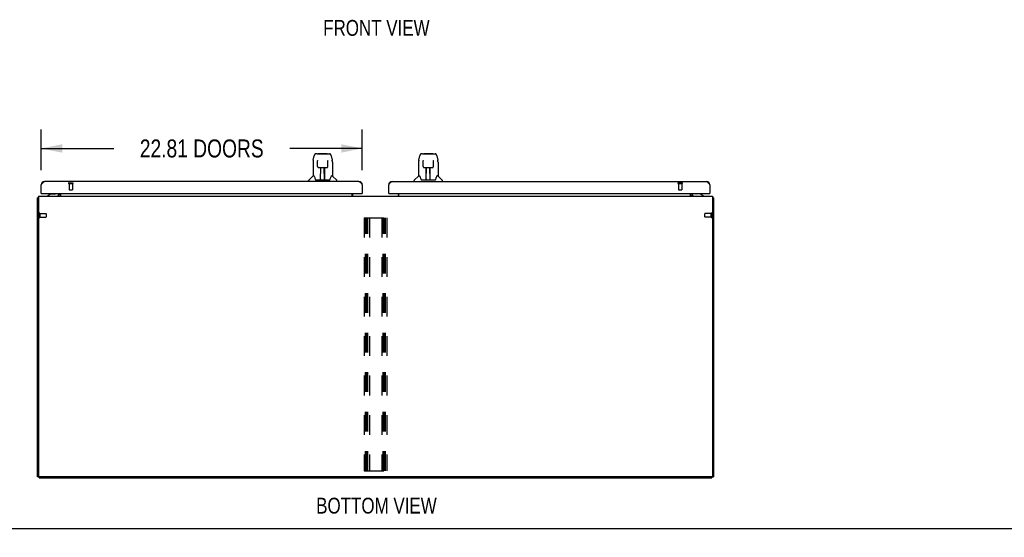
# Model space of a CAD drawing. Header units: inches. Extents: x 0 to 255, y -1 to 165.
# Tile 2 of 76: x 58 to 128, y -1 to 36. Entities that reach past the tile are written whole.
import ezdxf

# ---------------------------------------------------------------- set-up
doc = ezdxf.new("R2010")
doc.units = ezdxf.units.IN
doc.header["$LTSCALE"] = 14.034771
doc.header["$MEASUREMENT"] = 0
doc.linetypes.add('HIDDEN', pattern=[0.2, 0.1, -0.1])
doc.layers.get('0').update_dxf_attribs({"linetype": 'CONTINUOUS'})
for name, color, linetype in [('02___PRT_ALL_AXES', 7, 'CONTINUOUS'), ('DEFAULT_2', 8, 'HIDDEN'), ('DIMENSIONS', 7, 'CONTINUOUS')]:
    doc.layers.add(name, color=color, linetype=linetype)
doc.styles.get("Standard").update_dxf_attribs({"font": 'txt', "width": 0.8})
doc.dimstyles.new('DIMSTYLE_1', dxfattribs={"dimtxt": 1.275888, "dimasz": 1.501045, "dimexe": 0.09, "dimexo": 0.07, "dimgap": 0.0425, "dimtad": 0, "dimtih": 1, "dimtoh": 1, "dimzin": 4, "dimdsep": 46, "dimtxsty": 'Standard', "dimblk": '_FILLED', "dimblk1": '_FILLED', "dimblk2": '_FILLED', "dimcen": 0.09, "dimadec": 0, "dimazin": 0, "dimtfac": 1, "dimtofl": 0, "dimtmove": 0, "dimatfit": 3, "dimldrblk": '_FILLED', "dimfxl": 0, "dimtolj": 1, "dimtzin": 4, "dimarcsym": 0})

# ---------------------------------------------------------------- blocks, each defined once
blk = doc.blocks.new('_FILLED')
at = {"color": 0, "linetype": 'ByBlock'}
blk.add_solid([(0, 0), (-1, 0.2), (-1, -0.2)], dxfattribs=at)
blk = doc.blocks.new('*D20')
at = {"layer": 'DIMENSIONS', "color": 2, "linetype": 'Continuous'}
for p, q in [((59.17, 25.461), (59.17, 28.356)), ((81.983, 25.461), (81.983, 28.356)), ((59.17, 27.005), (64.325, 27.005)), ((81.983, 27.005), (76.828, 27.005))]:
    blk.add_line(p, q, dxfattribs=at)
at = {"layer": 'DIMENSIONS', "color": 2, "linetype": 'Continuous', "xscale": 1.5010450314, "yscale": 1.5010450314, "zscale": 1.5010450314, "rotation": 180}
blk.add_blockref('_FILLED', (59.17, 27.005), dxfattribs=at)
at = {"layer": 'DIMENSIONS', "color": 2, "linetype": 'Continuous', "xscale": 1.5010450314, "yscale": 1.5010450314, "zscale": 1.5010450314}
blk.add_blockref('_FILLED', (81.983, 27.005), dxfattribs=at)
at = {"layer": 'DIMENSIONS', "color": 2, "linetype": 'Continuous', "insert": (70.576, 27.643), "char_height": 1.27589, "width": 11.22782, "attachment_point": 2, "line_spacing_factor": 0.9}
blk.add_mtext('22.81 DOORS', dxfattribs=at)

msp = doc.modelspace()

# ---------------------------------------------------------------- linework, layer by layer
at = {"color": 7, "linetype": 'Continuous'}
for p, q in [((78.765, 26.625), (78.685, 26.625)), ((78.767, 26.625), (79.654, 26.625)), ((78.771, 26.625), (78.77, 26.625)), ((78.876, 26.637), (79.463, 26.637)), ((86.266, 26.625), (86.186, 26.625)), ((86.268, 26.625), (87.155, 26.625)), ((86.272, 26.625), (86.271, 26.625)), ((86.377, 26.637), (86.964, 26.637)), ((78.481, 26.022), (78.481, 25.05)), ((78.496, 26.165), (78.561, 26.471)), ((78.803, 26.113), (78.784, 26.113)), ((78.802, 26.149), (78.802, 26.146)), ((78.802, 26.146), (78.803, 26.142)), ((78.803, 26.142), (78.803, 26.134)), ((78.803, 26.134), (78.803, 26.123)), ((78.81, 25.719), (78.803, 26.123)), ((79.529, 25.719), (79.536, 26.131)), ((79.536, 26.131), (79.537, 26.139)), ((79.556, 26.113), (79.536, 26.113)), ((79.537, 26.139), (79.537, 26.144)), ((79.778, 26.471), (79.843, 26.165)), ((79.849, 26.134), (79.843, 26.165)), ((79.859, 26.022), (79.859, 25.05)), ((85.982, 26.022), (85.982, 25.05)), ((85.997, 26.165), (86.062, 26.471)), ((86.304, 26.113), (86.285, 26.113)), ((86.303, 26.149), (86.303, 26.146)), ((86.303, 26.146), (86.304, 26.142)), ((86.304, 26.142), (86.304, 26.134)), ((86.304, 26.134), (86.304, 26.123)), ((86.311, 25.719), (86.304, 26.123)), ((87.03, 25.719), (87.037, 26.131)), ((87.057, 26.113), (87.037, 26.113)), ((87.038, 26.142), (87.038, 26.146)), ((87.279, 26.471), (87.344, 26.165)), ((87.35, 26.134), (87.344, 26.165)), ((87.36, 26.022), (87.36, 25.05)), ((78.882, 25.641), (78.889, 25.641)), ((78.89, 25.641), (79.01, 25.641)), ((79.02, 24.795), (79.035, 25.642)), ((79.028, 25.226), (79.028, 25.641)), ((79.033, 25.495), (79.028, 25.495)), ((79.031, 25.416), (79.028, 25.416)), ((79.031, 25.405), (79.028, 25.405)), ((79.047, 25.642), (79.293, 25.642)), ((79.296, 24.775), (79.28, 25.642)), ((79.311, 25.495), (79.283, 25.495)), ((79.311, 25.416), (79.284, 25.416)), ((79.311, 25.405), (79.285, 25.405)), ((79.311, 24.775), (79.311, 25.641)), ((79.329, 25.641), (79.449, 25.641)), ((86.383, 25.641), (86.39, 25.641)), ((86.391, 25.641), (86.511, 25.641)), ((86.521, 24.795), (86.536, 25.642)), ((86.529, 25.226), (86.529, 25.641)), ((86.534, 25.495), (86.529, 25.495)), ((86.532, 25.416), (86.529, 25.416)), ((86.532, 25.405), (86.529, 25.405)), ((86.548, 25.642), (86.794, 25.642)), ((86.797, 24.775), (86.781, 25.642)), ((86.812, 25.495), (86.784, 25.495)), ((86.812, 25.416), (86.785, 25.416)), ((86.812, 25.405), (86.786, 25.405)), ((86.812, 24.775), (86.812, 25.641)), ((86.83, 25.641), (86.95, 25.641)), ((78.166, 24.657), (78.166, 24.719)), ((78.475, 25.045), (78.177, 24.747)), ((78.554, 25.05), (78.481, 25.05)), ((78.55, 25.05), (78.556, 25.041)), ((78.616, 24.886), (78.631, 24.838)), ((78.631, 24.838), (78.634, 24.83)), ((78.648, 24.798), (78.654, 24.791)), ((78.684, 24.775), (79.655, 24.775)), ((79.021, 24.847), (79.021, 24.821)), ((79.028, 24.775), (79.028, 24.779)), ((79.289, 25.176), (79.311, 25.176)), ((79.311, 25.172), (79.289, 25.172)), ((79.295, 24.821), (79.294, 24.847)), ((79.705, 24.83), (79.708, 24.838)), ((79.783, 25.04), (79.788, 25.049)), ((79.859, 25.05), (79.786, 25.05)), ((79.864, 25.045), (80.162, 24.747)), ((80.174, 24.657), (80.174, 24.719)), ((85.667, 24.657), (85.667, 24.719)), ((85.976, 25.045), (85.678, 24.747)), ((86.055, 25.05), (85.982, 25.05)), ((86.051, 25.05), (86.057, 25.041)), ((86.117, 24.886), (86.132, 24.838)), ((86.132, 24.838), (86.135, 24.83)), ((86.149, 24.798), (86.155, 24.791)), ((86.185, 24.775), (87.156, 24.775)), ((86.522, 24.847), (86.522, 24.821)), ((86.529, 24.775), (86.529, 24.779)), ((86.79, 25.176), (86.812, 25.176)), ((86.812, 25.172), (86.79, 25.172)), ((86.796, 24.821), (86.795, 24.847)), ((87.206, 24.83), (87.209, 24.838)), ((87.284, 25.04), (87.289, 25.049)), ((87.36, 25.05), (87.287, 25.05)), ((87.365, 25.045), (87.663, 24.747)), ((87.675, 24.657), (87.675, 24.719)), ((59.19, 23.803), (59.17, 23.803)), ((60.418, 23.761), (60.418, 23.803)), ((81.963, 23.803), (81.983, 23.803)), ((83.878, 23.803), (83.858, 23.803)), ((105.422, 23.761), (105.422, 23.803)), ((106.65, 23.803), (106.67, 23.803)), ((58.972, 23.499), (58.92, 23.499)), ((59.87, 23.78), (59.631, 23.642)), ((59.631, 23.603), (59.631, 23.642)), ((59.767, 23.721), (59.767, 23.733)), ((59.767, 23.733), (59.787, 23.733)), ((59.87, 23.78), (60.143, 23.78)), ((60.399, 23.642), (60.399, 23.643)), ((60.436, 23.604), (60.402, 23.639)), ((105.971, 23.78), (105.698, 23.78)), ((106.209, 23.642), (105.971, 23.78)), ((106.074, 23.733), (106.053, 23.733)), ((106.074, 23.721), (106.074, 23.733)), ((106.209, 23.603), (106.209, 23.642)), ((106.868, 23.499), (106.92, 23.499)), ((59.024, 3.655), (58.92, 3.655)), ((59.024, 3.603), (59.024, 3.656)), ((59.024, 3.603), (106.816, 3.603)), ((106.816, 3.603), (106.816, 3.656)), ((106.816, 3.655), (106.92, 3.655)), ((0, 0), (255.178, 0))]:
    msp.add_line(p, q, dxfattribs=at)
at = {"color": 3, "linetype": 'Continuous'}
for p, q in [((81.736, 24.657), (59.417, 24.657)), ((84.104, 24.657), (106.424, 24.657)), ((59.17, 23.803), (59.17, 24.41)), ((59.19, 23.803), (81.963, 23.803)), ((60.441, 23.746), (60.441, 23.803)), ((60.545, 23.803), (60.545, 23.603)), ((81.274, 23.603), (81.274, 23.803)), ((81.983, 24.41), (81.983, 23.803)), ((83.858, 23.803), (83.858, 24.41)), ((83.878, 23.803), (106.65, 23.803)), ((84.566, 23.603), (84.566, 23.803)), ((105.295, 23.603), (105.295, 23.803)), ((105.399, 23.803), (105.399, 23.707)), ((106.67, 24.41), (106.67, 23.803)), ((58.92, 3.655), (58.92, 23.499)), ((58.972, 23.603), (58.972, 3.718)), ((58.972, 23.603), (106.868, 23.603)), ((60.399, 23.643), (60.4, 23.641)), ((60.4, 23.641), (60.401, 23.641)), ((60.401, 23.641), (60.405, 23.635)), ((60.405, 23.635), (60.406, 23.633)), ((106.868, 23.603), (106.868, 3.718)), ((106.92, 23.499), (106.92, 3.655)), ((106.806, 3.655), (59.035, 3.655))]:
    msp.add_line(p, q, dxfattribs=at)
at = {"color": 7, "linetype": 'Continuous'}
for points in [[(78.685, 26.625), (78.681, 26.625), (78.666, 26.623), (78.651, 26.618), (78.637, 26.612), (78.625, 26.603), (78.614, 26.593), (78.604, 26.582), (78.596, 26.57), (78.589, 26.556), (78.582, 26.541), (78.576, 26.525), (78.57, 26.506), (78.564, 26.485), (78.561, 26.471)], [(79.755, 26.548), (79.749, 26.56), (79.742, 26.572), (79.735, 26.582), (79.726, 26.592), (79.717, 26.601), (79.707, 26.609), (79.695, 26.616), (79.682, 26.621), (79.669, 26.624), (79.654, 26.625)], [(86.186, 26.625), (86.182, 26.625), (86.167, 26.623), (86.152, 26.618), (86.138, 26.612), (86.126, 26.603), (86.115, 26.593), (86.105, 26.582), (86.097, 26.57), (86.09, 26.556), (86.083, 26.541), (86.077, 26.525), (86.071, 26.506), (86.065, 26.485), (86.062, 26.471)], [(87.256, 26.548), (87.25, 26.56), (87.243, 26.572), (87.236, 26.582), (87.227, 26.592), (87.218, 26.601), (87.208, 26.609), (87.196, 26.616), (87.183, 26.621), (87.17, 26.624), (87.155, 26.625)], [(78.496, 26.165), (78.49, 26.133), (78.484, 26.091), (78.481, 26.049), (78.481, 26.022)], [(78.802, 26.154), (78.802, 26.154), (78.802, 26.154), (78.802, 26.154), (78.802, 26.153), (78.802, 26.152), (78.802, 26.151), (78.802, 26.149)], [(79.537, 26.144), (79.537, 26.148), (79.537, 26.149), (79.537, 26.151), (79.537, 26.152), (79.537, 26.153), (79.537, 26.154), (79.537, 26.154)], [(79.778, 26.471), (79.776, 26.483), (79.771, 26.502), (79.766, 26.519), (79.76, 26.534), (79.755, 26.548)], [(79.859, 26.022), (79.858, 26.049), (79.855, 26.092), (79.849, 26.134)], [(85.997, 26.165), (85.991, 26.133), (85.985, 26.091), (85.982, 26.049), (85.982, 26.022)], [(86.303, 26.154), (86.303, 26.154), (86.303, 26.154), (86.303, 26.154), (86.303, 26.153), (86.303, 26.152), (86.303, 26.151), (86.303, 26.149)], [(87.037, 26.131), (87.038, 26.139), (87.038, 26.142)], [(87.038, 26.146), (87.038, 26.149), (87.038, 26.151), (87.038, 26.152), (87.038, 26.153), (87.038, 26.154), (87.038, 26.154)], [(87.279, 26.471), (87.277, 26.483), (87.272, 26.502), (87.267, 26.519), (87.261, 26.534), (87.256, 26.548)], [(87.36, 26.022), (87.359, 26.049), (87.356, 26.092), (87.35, 26.134)], [(78.81, 25.719), (78.811, 25.707), (78.815, 25.694), (78.82, 25.682), (78.827, 25.671), (78.836, 25.661), (78.847, 25.653), (78.858, 25.647), (78.87, 25.643), (78.882, 25.641)], [(79.011, 25.641), (79.014, 25.641), (79.023, 25.641), (79.031, 25.642)], [(79.031, 25.642), (79.04, 25.642), (79.047, 25.642)], [(79.293, 25.642), (79.301, 25.642), (79.309, 25.641)], [(79.309, 25.641), (79.318, 25.641), (79.327, 25.641), (79.329, 25.641)], [(79.45, 25.641), (79.459, 25.641), (79.471, 25.644), (79.483, 25.648), (79.494, 25.654), (79.504, 25.662), (79.513, 25.672), (79.52, 25.683), (79.525, 25.695), (79.528, 25.708), (79.529, 25.719)], [(86.311, 25.719), (86.312, 25.707), (86.316, 25.694), (86.321, 25.682), (86.328, 25.671), (86.337, 25.661), (86.348, 25.653), (86.359, 25.647), (86.371, 25.643), (86.383, 25.641)], [(86.512, 25.641), (86.515, 25.641), (86.524, 25.641), (86.532, 25.642)], [(86.532, 25.642), (86.541, 25.642), (86.548, 25.642)], [(86.794, 25.642), (86.802, 25.642), (86.81, 25.641)], [(86.81, 25.641), (86.819, 25.641), (86.828, 25.641), (86.83, 25.641)], [(86.951, 25.641), (86.96, 25.641), (86.972, 25.644), (86.984, 25.648), (86.995, 25.654), (87.005, 25.662), (87.014, 25.672), (87.021, 25.683), (87.026, 25.695), (87.029, 25.708), (87.03, 25.719)], [(78.556, 25.041), (78.57, 25.013), (78.584, 24.977), (78.6, 24.935), (78.616, 24.886)], [(78.634, 24.83), (78.638, 24.818), (78.643, 24.807), (78.648, 24.798)], [(78.654, 24.791), (78.66, 24.785), (78.667, 24.78), (78.674, 24.776), (78.682, 24.775), (78.684, 24.775)], [(79.656, 24.775), (79.657, 24.775), (79.665, 24.776), (79.672, 24.779), (79.679, 24.784)], [(79.679, 24.784), (79.685, 24.79), (79.691, 24.798)], [(79.691, 24.798), (79.696, 24.807), (79.701, 24.817), (79.705, 24.83)], [(79.708, 24.838), (79.722, 24.884), (79.738, 24.932), (79.754, 24.975), (79.769, 25.011), (79.783, 25.04)], [(86.057, 25.041), (86.071, 25.013), (86.085, 24.977), (86.101, 24.935), (86.117, 24.886)], [(86.135, 24.83), (86.139, 24.818), (86.144, 24.807), (86.149, 24.798)], [(86.155, 24.791), (86.161, 24.785), (86.168, 24.78), (86.175, 24.776), (86.183, 24.775), (86.185, 24.775)], [(87.157, 24.775), (87.158, 24.775), (87.166, 24.776), (87.173, 24.779), (87.18, 24.784)], [(87.18, 24.784), (87.186, 24.79), (87.192, 24.798)], [(87.192, 24.798), (87.197, 24.807), (87.202, 24.817), (87.206, 24.83)], [(87.209, 24.838), (87.223, 24.884), (87.239, 24.932), (87.255, 24.975), (87.27, 25.011), (87.284, 25.04)]]:
    msp.add_lwpolyline(points, dxfattribs=at)
at = {"color": 3, "linetype": 'Continuous'}
for points in [[(59.17, 24.41), (59.181, 24.428), (59.193, 24.445), (59.204, 24.463), (59.215, 24.48), (59.226, 24.496), (59.237, 24.513), (59.249, 24.528), (59.26, 24.543), (59.271, 24.558), (59.282, 24.572), (59.293, 24.584), (59.305, 24.596), (59.316, 24.607), (59.327, 24.617), (59.338, 24.626), (59.349, 24.634), (59.361, 24.641), (59.372, 24.647), (59.383, 24.651), (59.394, 24.654), (59.405, 24.656), (59.417, 24.657)], [(81.736, 24.657), (81.747, 24.656), (81.759, 24.654), (81.77, 24.651), (81.781, 24.647), (81.792, 24.641), (81.803, 24.634), (81.815, 24.626), (81.826, 24.617), (81.837, 24.607), (81.848, 24.596), (81.859, 24.584), (81.871, 24.572), (81.882, 24.558), (81.893, 24.543), (81.904, 24.528), (81.915, 24.513), (81.927, 24.496), (81.938, 24.48), (81.949, 24.463), (81.96, 24.445), (81.971, 24.428), (81.983, 24.41)], [(83.858, 24.41), (83.869, 24.428), (83.88, 24.445), (83.891, 24.463), (83.902, 24.48), (83.914, 24.496), (83.925, 24.513), (83.936, 24.528), (83.947, 24.543), (83.958, 24.558), (83.97, 24.572), (83.981, 24.584), (83.992, 24.596), (84.003, 24.607), (84.015, 24.617), (84.026, 24.626), (84.037, 24.634), (84.048, 24.641), (84.059, 24.647), (84.071, 24.651), (84.082, 24.654), (84.093, 24.656), (84.104, 24.657)], [(106.424, 24.657), (106.435, 24.656), (106.446, 24.654), (106.457, 24.651), (106.468, 24.647), (106.48, 24.641), (106.491, 24.634), (106.502, 24.626), (106.513, 24.617), (106.524, 24.607), (106.536, 24.596), (106.547, 24.584), (106.558, 24.572), (106.569, 24.558), (106.581, 24.543), (106.592, 24.528), (106.603, 24.513), (106.614, 24.496), (106.625, 24.48), (106.637, 24.463), (106.648, 24.445), (106.659, 24.428), (106.67, 24.41)], [(58.956, 23.515), (58.948, 23.513), (58.944, 23.513), (58.941, 23.512), (58.938, 23.511), (58.935, 23.51), (58.932, 23.51), (58.929, 23.509), (58.927, 23.508), (58.925, 23.507), (58.924, 23.506), (58.922, 23.504), (58.921, 23.503), (58.921, 23.502), (58.92, 23.501), (58.92, 23.499)], [(58.972, 23.519), (58.972, 23.519), (58.968, 23.518), (58.964, 23.517), (58.96, 23.516), (58.956, 23.515)], [(60.398, 23.643), (60.398, 23.643), (60.399, 23.643), (60.399, 23.643), (60.399, 23.643)], [(60.406, 23.633), (60.408, 23.631), (60.41, 23.628), (60.412, 23.626), (60.414, 23.623), (60.416, 23.621)], [(60.416, 23.621), (60.418, 23.618), (60.42, 23.616), (60.423, 23.613), (60.425, 23.611), (60.428, 23.609)], [(60.428, 23.609), (60.431, 23.607), (60.433, 23.606), (60.435, 23.604), (60.438, 23.604), (60.439, 23.603)], [(105.412, 23.61), (105.41, 23.608), (105.408, 23.606), (105.406, 23.605), (105.404, 23.604), (105.402, 23.604)], [(105.425, 23.622), (105.42, 23.617), (105.419, 23.615), (105.417, 23.613), (105.415, 23.611), (105.412, 23.61)], [(105.435, 23.628), (105.435, 23.629), (105.434, 23.629), (105.433, 23.628), (105.433, 23.628), (105.432, 23.628), (105.431, 23.627), (105.43, 23.626), (105.428, 23.625), (105.427, 23.623), (105.425, 23.622)], [(106.868, 23.519), (106.868, 23.519), (106.872, 23.518), (106.877, 23.517), (106.881, 23.516), (106.885, 23.515), (106.892, 23.513)], [(106.892, 23.513), (106.896, 23.513), (106.899, 23.512), (106.902, 23.511), (106.905, 23.51), (106.908, 23.51), (106.911, 23.509), (106.913, 23.508), (106.915, 23.507), (106.917, 23.506), (106.918, 23.504), (106.919, 23.503), (106.92, 23.502), (106.92, 23.501), (106.92, 23.499)]]:
    msp.add_lwpolyline(points, dxfattribs=at)
at = {"color": 7, "linetype": 'Continuous'}
for centre, radius, start, end in [((78.876, 26.617), 0.0197, 90, 156.39296), ((79.463, 26.617), 0.0197, 23.60704, 90), ((86.377, 26.617), 0.0197, 90, 156.39296), ((86.964, 26.617), 0.0197, 23.60704, 90), ((78.205, 24.719), 0.0394, 135, 180), ((78.489, 25.031), 0.0197, 97.5, 135), ((79.04, 24.794), 0.0197, 179, 270), ((79.04, 24.794), 0.0197, 260.73897, 269.92316), ((79.276, 24.794), 0.0197, 270, 1), ((79.276, 24.794), 0.0197, 270.07713, 272.64688), ((79.85, 25.031), 0.0197, 45, 82.5), ((80.134, 24.719), 0.0394, 0, 45), ((85.706, 24.719), 0.0394, 135, 180), ((85.99, 25.031), 0.0197, 97.5, 135), ((86.541, 24.794), 0.0197, 179, 270), ((86.541, 24.794), 0.0197, 260.73897, 269.92316), ((86.777, 24.794), 0.0197, 270, 1), ((86.777, 24.794), 0.0197, 270.07713, 272.64688), ((87.351, 25.031), 0.0197, 45, 82.5), ((87.635, 24.719), 0.0394, 0, 45), ((59.882, 23.717), 0.116, 132.71968, 172.41298), ((60.143, 23.879), 0.0984, 270, 309.36477), ((60.088, 23.717), 0.116, 37.53128, 47.28032), ((105.698, 23.879), 0.0984, 230.63523, 270), ((105.752, 23.717), 0.116, 132.71968, 142.46872), ((105.958, 23.717), 0.116, 7.58702, 47.28032), ((60.261, 23.761), 0.157, 270, 360), ((60.299, 23.746), 0.246, 324.67378, 360), ((105.503, 23.707), 0.208, 180, 210.01397), ((105.579, 23.761), 0.157, 180, 270)]:
    msp.add_arc(centre, radius, start, end, dxfattribs=at)
at = {"color": 3, "linetype": 'Continuous'}
for centre, radius, start, end in [((59.417, 24.41), 0.246, 90, 180), ((81.736, 24.41), 0.246, 0, 90), ((84.104, 24.41), 0.246, 90, 180), ((106.424, 24.41), 0.246, 0, 90), ((59.19, 23.823), 0.02, 180, 270), ((81.963, 23.823), 0.02, 270, 360), ((83.878, 23.823), 0.02, 180, 270), ((106.65, 23.823), 0.02, 270, 360), ((60.299, 23.746), 0.142, 270, 360), ((81.417, 23.746), 0.142, 180, 270), ((84.424, 23.746), 0.142, 270, 360), ((105.503, 23.707), 0.104, 180, 270), ((59.035, 3.718), 0.0625, 180, 270), ((106.806, 3.718), 0.0625, 270, 360)]:
    msp.add_arc(centre, radius, start, end, dxfattribs=at)
at = {"color": 7, "linetype": 'Continuous'}
for centre, major_axis, start_param, end_param in [((79.02, 24.814), (0.0394, 0), -1.369355, -1.26493), ((79.296, 24.814), (0.0394, 0), -1.875951, -1.570796), ((86.521, 24.814), (0, 0.0394), -2.940151, -2.835726), ((86.797, 24.814), (0.0394, 0), -1.875951, -1.570796)]:
    msp.add_ellipse(centre, major_axis=major_axis, ratio=1, start_param=start_param, end_param=end_param, dxfattribs=at)
at = {"layer": '02___PRT_ALL_AXES', "color": 8, "linetype": 'HIDDEN'}
for p, q in [((61.15, 24.51), (61.15, 24.063)), ((61.15, 24.51), (61.398, 24.51)), ((61.398, 24.51), (61.398, 24.063)), ((104.442, 24.51), (104.69, 24.51)), ((104.442, 24.51), (104.442, 24.063)), ((104.69, 24.51), (104.69, 24.063)), ((59.067, 22.373), (59.067, 22.125)), ((59.067, 22.373), (59.514, 22.373)), ((59.067, 22.125), (59.514, 22.125)), ((106.763, 22.373), (106.316, 22.373)), ((106.763, 22.125), (106.316, 22.125)), ((106.763, 22.125), (106.763, 22.373))]:
    msp.add_line(p, q, dxfattribs=at)
at = {"layer": 'DEFAULT_2', "color": 8, "linetype": 'HIDDEN'}
for p, q in [((61.132, 24.553), (61.416, 24.553)), ((61.132, 24.51), (61.416, 24.51)), ((104.424, 24.553), (104.708, 24.553)), ((104.424, 24.51), (104.708, 24.51)), ((61.16, 24.053), (61.388, 24.053)), ((104.452, 24.053), (104.68, 24.053)), ((59.024, 22.391), (59.024, 22.107)), ((59.067, 22.391), (59.067, 22.107)), ((106.763, 22.107), (106.763, 22.391)), ((106.806, 22.107), (106.806, 22.391)), ((59.524, 22.363), (59.524, 22.135)), ((82.108, 22.082), (82.108, 4.082)), ((82.108, 22.082), (83.733, 22.082)), ((82.212, 4.082), (82.212, 22.082)), ((82.302, 4.082), (82.302, 22.082)), ((82.379, 4.082), (82.379, 22.082)), ((82.483, 22.082), (82.483, 4.082)), ((83.358, 22.082), (83.358, 4.082)), ((83.462, 4.082), (83.462, 22.082)), ((83.552, 4.082), (83.552, 22.082)), ((83.629, 4.082), (83.629, 22.082)), ((83.733, 22.082), (83.733, 4.082)), ((106.306, 22.135), (106.306, 22.363)), ((82.108, 4.082), (83.733, 4.082))]:
    msp.add_line(p, q, dxfattribs=at)
for centre, radius, start, end in [((61.132, 24.531), 0.0215, 90, 270), ((61.416, 24.531), 0.0215, 270, 90), ((104.424, 24.531), 0.0215, 90, 270), ((104.708, 24.531), 0.0215, 270, 90), ((61.16, 24.063), 0.01, 180, 270), ((61.388, 24.063), 0.01, 270, 360), ((104.452, 24.063), 0.01, 180, 270), ((104.68, 24.063), 0.01, 270, 360), ((59.046, 22.391), 0.0215, 0, 180), ((106.784, 22.391), 0.0215, 360, 180), ((59.046, 22.107), 0.0215, 180, 360), ((59.514, 22.363), 0.01, 0, 90), ((59.514, 22.135), 0.01, 270, 360), ((106.316, 22.363), 0.01, 90, 180), ((106.316, 22.135), 0.01, 180, 270), ((106.784, 22.107), 0.0215, 180, 0)]:
    msp.add_arc(centre, radius, start, end, dxfattribs=at)

# ---------------------------------------------------------------- texts
at = {"layer": 'DIMENSIONS', "color": 2, "linetype": 'Continuous', "attachment_point": 2, "line_spacing_factor": 0.9}
for s, insert, char_height, width in [('FRONT VIEW', (82.983, 36.138), 1.1258, 9.00627), ('BOTTOM VIEW', (82.988, 2.178), 1.12578, 9.9069)]:
    msp.add_mtext(s, dxfattribs=dict(at, insert=insert, char_height=char_height, width=width))

# ---------------------------------------------------------------- dimensions: what is measured, and where the dimension line sits
at = {"layer": 'DIMENSIONS', "color": 2, "linetype": 'Continuous'}
dim = msp.add_linear_dim(base=(59.17, 27.005), p1=(81.983, 25.391), p2=(59.17, 25.391), angle=180, text='<> DOORS', dimstyle='DIMSTYLE_1', dxfattribs=at)
dim.commit()
dim.dimension.update_dxf_attribs({"geometry": '*D20', "text_midpoint": (70.576, 27.005), "dimtype": 160})

doc.saveas('drawing.dxf')
